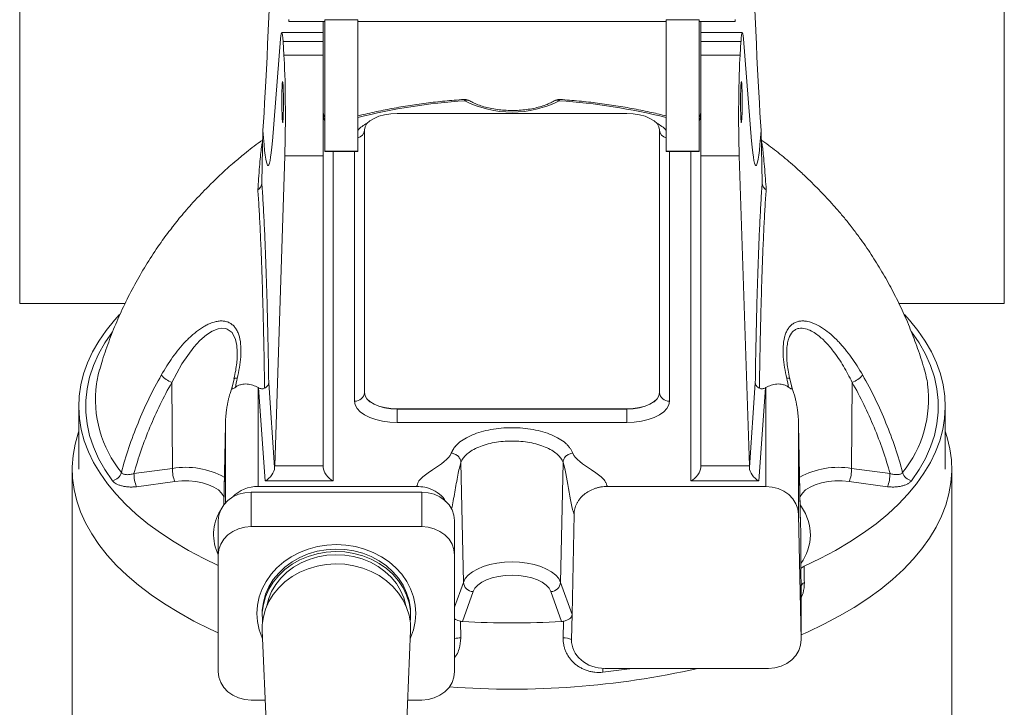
# Model space of a CAD drawing. Header units: millimetres. Extents: x 0 to 420, y 0 to 297.
# Tile 4 of 6: x 189 to 239, y 173 to 208. Entities that reach past the tile are written whole.
import ezdxf

# ---------------------------------------------------------------- set-up
doc = ezdxf.new("R2010")
doc.units = ezdxf.units.MM

msp = doc.modelspace()

# ---------------------------------------------------------------- linework, layer by layer
at = {"color": 7, "linetype": 'Continuous', "lineweight": 15}
for p, q in [((189.456, 193.859), (189.456, 243.859)), ((239.456, 243.859), (239.456, 193.859)), ((203.123, 208.269), (203.123, 208.171)), ((203.123, 208.171), (204.956, 208.171)), ((204.873, 208.171), (204.873, 207.603)), ((206.623, 208.248), (204.956, 208.248)), ((204.956, 201.581), (204.956, 208.248)), ((206.623, 201.581), (206.623, 208.248)), ((206.623, 208.171), (222.289, 208.171)), ((223.956, 208.248), (222.289, 208.248)), ((222.289, 201.581), (222.289, 208.248)), ((223.956, 201.581), (223.956, 208.248)), ((223.956, 208.171), (225.789, 208.171)), ((224.039, 208.171), (224.039, 207.603)), ((225.789, 208.171), (225.789, 208.269)), ((204.873, 207.603), (202.761, 207.603)), ((204.873, 207.603), (204.873, 207.157)), ((226.15, 207.603), (224.039, 207.603)), ((224.039, 207.603), (224.039, 207.157)), ((202.707, 207.291), (202.286, 202.101)), ((202.876, 206.463), (202.827, 207.157)), ((204.873, 207.157), (202.827, 207.157)), ((204.873, 207.157), (204.873, 206.463)), ((224.039, 207.157), (226.084, 207.157)), ((224.039, 207.157), (224.039, 206.463)), ((226.036, 206.463), (226.084, 207.157)), ((226.204, 207.291), (226.626, 202.101)), ((204.873, 206.463), (202.876, 206.463)), ((204.873, 206.463), (204.873, 201.346)), ((224.039, 206.463), (226.036, 206.463)), ((224.039, 206.463), (224.039, 201.346)), ((220.289, 203.494), (208.623, 203.494)), ((201.751, 199.971), (201.805, 202.638)), ((206.965, 202.665), (206.964, 202.658)), ((206.964, 202.658), (206.964, 189.324)), ((206.965, 202.674), (206.965, 202.666)), ((206.965, 202.665), (206.965, 189.332)), ((221.947, 202.666), (221.947, 202.674)), ((221.947, 189.332), (221.947, 202.665)), ((221.947, 202.665), (221.947, 202.658)), ((221.947, 189.324), (221.947, 202.658)), ((227.161, 199.971), (227.107, 202.638)), ((206.623, 201.581), (204.956, 201.581)), ((204.956, 201.581), (204.956, 201.566)), ((204.956, 201.566), (206.623, 201.566)), ((206.623, 201.566), (206.623, 201.581)), ((223.956, 201.581), (222.289, 201.581)), ((222.289, 201.581), (222.289, 201.566)), ((222.289, 201.566), (223.956, 201.566)), ((223.956, 201.566), (223.956, 201.581)), ((202.404, 185.617), (202.919, 201.346)), ((202.919, 201.346), (204.873, 201.346)), ((204.873, 201.346), (204.873, 185.617)), ((225.992, 201.346), (224.039, 201.346)), ((224.039, 201.346), (224.039, 185.617)), ((226.508, 185.617), (225.992, 201.346)), ((194.814, 193.859), (189.456, 193.859)), ((189.456, 193.855), (189.456, 193.859)), ((194.812, 193.855), (189.456, 193.855)), ((239.456, 193.859), (234.098, 193.859)), ((239.456, 193.855), (234.099, 193.855)), ((239.456, 193.855), (239.456, 193.859)), ((200.499, 191.228), (200.501, 191.267)), ((228.412, 191.286), (228.416, 191.223)), ((200.341, 190.034), (200.252, 189.606)), ((228.663, 189.605), (228.567, 190.033)), ((197.185, 189.851), (197.208, 185.483)), ((200.137, 189.289), (200.266, 189.675)), ((201.567, 189.587), (201.567, 184.566)), ((201.919, 184.849), (201.589, 189.575)), ((202.102, 189.819), (202.402, 185.525)), ((226.51, 185.525), (226.81, 189.819)), ((227.323, 189.575), (226.993, 184.849)), ((227.345, 184.566), (227.345, 189.587)), ((228.65, 189.661), (228.775, 189.289)), ((231.727, 189.851), (231.704, 185.483)), ((206.965, 189.332), (206.964, 189.324)), ((221.947, 189.332), (221.947, 189.324)), ((192.456, 188.637), (192.456, 185.447)), ((208.623, 188.503), (208.623, 188.495)), ((208.623, 188.503), (220.289, 188.503)), ((220.289, 188.503), (220.289, 188.495)), ((236.456, 185.447), (236.456, 188.637)), ((208.623, 188.495), (220.289, 188.495)), ((208.623, 188.495), (208.623, 187.82)), ((220.289, 188.495), (220.289, 187.82)), ((199.901, 187.707), (199.819, 183.634)), ((220.289, 187.82), (208.623, 187.82)), ((229.114, 182.582), (229.01, 187.712)), ((199.821, 183.636), (199.9, 187.489)), ((229.011, 187.489), (229.011, 183.147)), ((229.011, 187.489), (229.114, 182.526)), ((202.404, 185.617), (204.873, 185.617)), ((204.873, 185.617), (204.873, 185.532)), ((211.865, 185.785), (211.985, 179.697)), ((217.047, 185.785), (216.926, 179.697)), ((224.039, 185.617), (226.508, 185.617)), ((224.039, 185.532), (224.039, 185.617)), ((192.123, 185.447), (192.123, 145.105)), ((195.26, 185.222), (197.208, 185.483)), ((231.704, 185.483), (233.652, 185.222)), ((236.789, 145.105), (236.789, 185.447)), ((197.337, 184.816), (195.389, 184.555)), ((209.613, 184.566), (201.567, 184.566)), ((205.373, 184.849), (201.919, 184.849)), ((227.345, 184.566), (219.299, 184.566)), ((226.993, 184.849), (223.539, 184.849)), ((233.522, 184.555), (231.575, 184.816)), ((201.206, 182.527), (201.206, 184.277)), ((209.873, 184.277), (201.206, 184.277)), ((209.873, 182.527), (209.873, 184.277)), ((217.503, 178.063), (217.607, 183.147)), ((229.011, 183.147), (229.139, 176.796)), ((199.539, 181.083), (199.539, 182.833)), ((209.873, 182.527), (201.206, 182.527)), ((211.539, 181.083), (211.539, 182.833)), ((229.114, 182.53), (229.114, 182.582)), ((199.539, 181.083), (199.539, 175.166)), ((211.539, 175.166), (211.539, 181.083)), ((229.123, 180.327), (229.123, 180.663)), ((216.926, 179.697), (217.503, 178.063)), ((212.478, 179.228), (211.942, 177.709)), ((216.97, 177.709), (216.434, 179.228)), ((229.139, 176.796), (229.139, 179.494)), ((201.773, 178.106), (201.773, 178)), ((209.306, 178), (209.306, 178.106)), ((217.477, 176.796), (217.503, 178.063)), ((201.775, 177.256), (202.084, 169.887)), ((208.994, 169.887), (209.303, 177.256)), ((219.173, 175.328), (219.169, 175.328)), ((227.473, 175.328), (219.173, 175.328)), ((201.206, 173.722), (201.923, 173.722)), ((209.155, 173.722), (209.873, 173.722))]:
    msp.add_line(p, q, dxfattribs=at)
at = {"color": 8, "linetype": 'Continuous', "lineweight": 15}
for p, q in [((205.373, 201.566), (205.373, 184.849)), ((206.465, 188.899), (206.465, 201.566)), ((222.447, 201.566), (222.447, 188.899)), ((223.539, 184.849), (223.539, 201.566)), ((199.9, 183.731), (199.9, 187.489)), ((229.092, 183.631), (229.151, 183.525)), ((229.151, 183.525), (229.095, 183.518)), ((211.539, 178.432), (211.985, 179.697))]:
    msp.add_line(p, q, dxfattribs=at)
at = {"color": 8, "linetype": 'Continuous', "lineweight": 15, "flags": 128}
for points in [[(212.053, 204.145), (212.045, 204.171), (212.037, 204.191), (212.029, 204.204), (212.022, 204.21), (212.019, 204.211)], [(216.858, 204.145), (216.867, 204.171), (216.875, 204.191), (216.882, 204.204), (216.89, 204.21), (216.893, 204.211)], [(200.501, 191.267), (200.506, 191.392), (200.483, 191.718), (200.42, 192.017), (200.24, 192.374), (199.995, 192.558), (199.921, 192.582), (199.728, 192.6), (199.527, 192.567), (199.234, 192.446), (198.947, 192.261), (198.612, 191.971), (198.297, 191.631), (197.696, 190.791), (197.185, 189.851), (197.185, 189.851)], [(200.505, 190.053), (200.458, 190.056), (200.418, 190.057), (200.385, 190.055), (200.361, 190.05), (200.345, 190.044), (200.338, 190.035), (200.338, 190.034)], [(199.828, 184.04), (199.82, 184.059), (199.712, 184.231), (199.544, 184.391), (199.322, 184.533), (199.052, 184.653), (198.744, 184.747), (198.408, 184.812), (198.053, 184.845), (197.693, 184.847), (197.337, 184.816)], [(231.575, 184.816), (231.219, 184.847), (230.858, 184.845), (230.504, 184.812), (230.167, 184.747), (229.859, 184.653), (229.59, 184.533), (229.368, 184.391), (229.2, 184.231), (229.092, 184.059), (229.084, 184.04)], [(201.793, 176.831), (201.768, 176.886), (201.623, 177.289), (201.536, 177.704), (201.506, 178.125), (201.536, 178.546), (201.623, 178.96), (201.768, 179.363), (201.968, 179.748), (202.22, 180.109), (202.52, 180.441), (202.865, 180.739), (203.248, 180.999), (203.665, 181.217), (204.109, 181.39), (204.574, 181.516), (205.053, 181.592), (205.539, 181.617)], [(205.539, 181.617), (206.025, 181.592), (206.504, 181.516), (206.969, 181.39), (207.413, 181.217), (207.83, 180.999), (208.214, 180.739), (208.558, 180.441), (208.858, 180.109), (209.11, 179.748), (209.31, 179.363), (209.455, 178.96), (209.543, 178.546), (209.572, 178.125), (209.543, 177.704), (209.455, 177.289), (209.31, 176.886), (209.286, 176.831)], [(220.568, 175.328), (220.153, 175.27), (219.068, 175.139)]]:
    msp.add_lwpolyline(points, dxfattribs=at)
at = {"color": 7, "linetype": 'Continuous', "lineweight": 15, "flags": 128}
for points in [[(208.623, 203.494), (208.299, 203.478), (207.988, 203.431), (207.701, 203.354), (207.45, 203.251), (207.244, 203.126), (207.091, 202.982), (206.996, 202.827), (206.965, 202.665)], [(221.947, 202.665), (221.915, 202.827), (221.821, 202.982), (221.668, 203.126), (221.462, 203.251), (221.21, 203.354), (220.924, 203.431), (220.613, 203.478), (220.289, 203.494)], [(199.539, 180.552), (198.807, 180.906), (198.029, 181.32), (197.296, 181.754), (196.608, 182.206), (195.968, 182.675), (195.377, 183.161), (194.836, 183.66), (194.349, 184.174), (193.915, 184.699), (193.535, 185.234), (193.212, 185.779), (192.945, 186.331), (192.735, 186.889), (192.584, 187.452), (192.491, 188.019), (192.456, 188.586), (192.48, 189.154), (192.563, 189.721), (192.704, 190.285), (192.903, 190.844), (193.16, 191.398), (193.473, 191.944), (193.843, 192.481), (194.267, 193.008), (194.528, 193.298)], [(234.383, 193.298), (234.645, 193.008), (235.069, 192.481), (235.439, 191.944), (235.752, 191.398), (236.009, 190.844), (236.208, 190.285), (236.349, 189.721), (236.432, 189.154), (236.456, 188.586), (236.421, 188.019), (236.328, 187.452), (236.176, 186.889), (235.967, 186.331), (235.7, 185.779), (235.376, 185.234), (234.997, 184.699), (234.563, 184.174), (234.075, 183.66), (233.535, 183.161), (232.944, 182.675), (232.304, 182.206), (231.616, 181.754), (230.882, 181.32), (230.105, 180.906), (229.286, 180.512)], [(194.167, 184.859), (193.783, 185.421), (193.461, 185.992), (193.203, 186.572), (193.008, 187.158), (192.878, 187.748), (192.813, 188.34), (192.813, 188.934), (192.878, 189.527), (193.008, 190.117), (193.203, 190.703), (193.461, 191.282), (193.783, 191.854), (194.167, 192.416)], [(234.745, 192.416), (235.129, 191.854), (235.45, 191.282), (235.709, 190.703), (235.903, 190.117), (236.033, 189.527), (236.098, 188.934), (236.098, 188.34), (236.033, 187.748), (235.903, 187.158), (235.709, 186.572), (235.45, 185.992), (235.129, 185.421), (234.745, 184.859)], [(228.573, 190.037), (228.574, 190.035), (228.574, 190.035)], [(206.964, 189.324), (206.996, 189.163), (207.091, 189.007), (207.244, 188.864), (207.45, 188.738), (207.701, 188.635), (207.988, 188.558), (208.299, 188.511), (208.623, 188.495)], [(206.965, 189.332), (206.996, 189.17), (207.091, 189.015), (207.244, 188.871), (207.45, 188.746), (207.701, 188.643), (207.988, 188.566), (208.299, 188.519), (208.623, 188.503)], [(220.289, 188.503), (220.613, 188.519), (220.924, 188.566), (221.21, 188.643), (221.462, 188.746), (221.668, 188.871), (221.821, 189.015), (221.915, 189.17), (221.947, 189.332)], [(220.289, 188.495), (220.613, 188.511), (220.924, 188.558), (221.21, 188.635), (221.462, 188.738), (221.668, 188.864), (221.821, 189.007), (221.915, 189.163), (221.947, 189.324)], [(208.623, 187.82), (208.248, 187.836), (207.884, 187.885), (207.544, 187.964), (207.235, 188.072), (206.969, 188.205), (206.754, 188.359), (206.595, 188.53), (206.497, 188.711), (206.465, 188.899)], [(222.447, 188.899), (222.414, 188.711), (222.317, 188.53), (222.158, 188.359), (221.942, 188.205), (221.676, 188.072), (221.368, 187.964), (221.027, 187.885), (220.664, 187.836), (220.289, 187.82)], [(199.539, 177.137), (199.121, 177.329), (198.305, 177.735), (197.533, 178.161), (196.805, 178.606), (196.124, 179.069), (195.491, 179.55), (194.909, 180.046), (194.379, 180.556), (193.902, 181.079), (193.48, 181.614), (193.113, 182.159), (192.803, 182.713), (192.55, 183.274), (192.355, 183.841), (192.219, 184.412), (192.142, 184.985), (192.124, 185.56), (192.165, 186.135), (192.265, 186.708), (192.424, 187.277), (192.456, 187.37)], [(236.456, 187.37), (236.557, 187.054), (236.693, 186.483), (236.77, 185.91), (236.788, 185.335), (236.747, 184.76), (236.647, 184.187), (236.487, 183.618), (236.27, 183.053), (235.994, 182.495), (235.662, 181.944), (235.273, 181.403), (234.829, 180.873), (234.331, 180.354), (233.78, 179.849), (233.178, 179.36), (232.527, 178.886), (231.827, 178.429), (231.081, 177.991), (230.292, 177.573), (229.46, 177.176), (229.139, 177.034)], [(229.011, 183.147), (228.975, 183.425), (228.876, 183.692), (228.721, 183.937), (228.513, 184.152), (228.262, 184.328), (227.976, 184.458), (227.667, 184.538), (227.345, 184.566)], [(201.206, 184.277), (200.881, 184.249), (200.568, 184.167), (200.28, 184.034), (200.027, 183.854), (199.82, 183.635), (199.666, 183.386), (199.571, 183.115), (199.539, 182.833)], [(211.539, 182.833), (211.507, 183.115), (211.412, 183.386), (211.258, 183.635), (211.051, 183.854), (210.798, 184.034), (210.51, 184.167), (210.198, 184.249), (209.873, 184.277)], [(201.206, 182.527), (200.881, 182.499), (200.568, 182.417), (200.28, 182.284), (200.027, 182.104), (199.82, 181.885), (199.666, 181.636), (199.571, 181.365), (199.539, 181.083)], [(211.539, 181.083), (211.507, 181.365), (211.412, 181.636), (211.258, 181.885), (211.051, 182.104), (210.798, 182.284), (210.51, 182.417), (210.198, 182.499), (209.873, 182.527)], [(201.773, 178.125), (201.777, 178.288), (201.831, 178.695), (201.942, 179.093), (202.111, 179.476), (202.334, 179.837), (202.607, 180.172), (202.926, 180.474), (203.287, 180.739), (203.683, 180.963), (204.108, 181.142), (204.556, 181.274), (205.02, 181.355)], [(201.79, 177.687), (201.783, 177.753), (201.777, 178.163), (201.831, 178.57), (201.942, 178.968), (202.111, 179.351), (202.334, 179.712), (202.607, 180.047), (202.926, 180.349), (203.287, 180.614), (203.683, 180.838), (204.108, 181.017), (204.556, 181.149), (205.02, 181.23)], [(202.002, 178.496), (202.094, 178.852), (202.248, 179.227), (202.456, 179.581), (202.715, 179.91), (203.02, 180.207), (203.367, 180.468), (203.749, 180.688), (204.161, 180.864), (204.595, 180.993), (205.045, 181.073)], [(205.02, 181.355), (205.491, 181.386), (205.964, 181.366), (206.43, 181.294), (206.881, 181.172), (207.312, 181.003), (207.714, 180.788), (208.083, 180.531), (208.411, 180.236), (208.694, 179.907), (208.927, 179.551), (209.106, 179.172), (209.23, 178.776), (209.295, 178.371), (209.306, 178.125)], [(205.02, 181.23), (205.491, 181.261), (205.964, 181.241), (206.43, 181.169), (206.881, 181.047), (207.312, 180.878), (207.714, 180.663), (208.083, 180.406), (208.411, 180.111), (208.694, 179.782), (208.927, 179.426), (209.106, 179.047), (209.23, 178.651), (209.295, 178.246), (209.301, 177.836), (209.289, 177.687)], [(205.045, 181.073), (205.503, 181.103), (205.961, 181.081), (206.413, 181.009), (206.85, 180.888), (207.266, 180.719), (207.653, 180.505), (208.006, 180.25), (208.318, 179.959), (208.585, 179.635), (208.801, 179.284), (208.964, 178.913), (209.071, 178.526), (209.076, 178.496)], [(201.775, 177.256), (201.777, 177.538), (201.831, 177.945), (201.942, 178.343), (202.111, 178.726), (202.334, 179.087), (202.607, 179.422), (202.926, 179.724), (203.287, 179.989), (203.683, 180.213), (204.108, 180.392), (204.556, 180.524), (205.02, 180.605)], [(205.02, 180.605), (205.491, 180.636), (205.964, 180.616), (206.43, 180.544), (206.881, 180.422), (207.312, 180.253), (207.714, 180.038), (208.083, 179.781), (208.411, 179.486), (208.694, 179.157), (208.927, 178.801), (209.106, 178.422), (209.23, 178.026), (209.295, 177.621), (209.303, 177.256)], [(211.985, 179.697), (212.082, 179.886), (212.236, 180.064), (212.444, 180.228), (212.699, 180.375), (212.997, 180.5), (213.33, 180.6), (213.69, 180.674), (214.068, 180.719), (214.456, 180.734), (214.843, 180.719), (215.222, 180.674), (215.582, 180.6), (215.915, 180.5), (216.212, 180.375), (216.468, 180.228), (216.675, 180.064), (216.829, 179.886), (216.926, 179.697)], [(216.434, 179.228), (216.343, 179.397), (216.195, 179.556), (215.995, 179.7), (215.747, 179.823), (215.46, 179.924), (215.143, 179.998), (214.805, 180.043), (214.456, 180.058), (214.107, 180.043), (213.769, 179.998), (213.452, 179.924), (213.165, 179.823), (212.917, 179.7), (212.716, 179.556), (212.568, 179.397), (212.478, 179.228)], [(211.843, 177.724), (211.843, 177.715), (211.858, 176.879)], [(217.054, 176.879), (217.069, 177.715), (217.069, 177.724)], [(227.473, 175.328), (227.802, 175.356), (228.118, 175.44), (228.408, 175.576), (228.662, 175.76), (228.869, 175.983), (229.021, 176.236), (229.112, 176.511), (229.139, 176.796)], [(199.539, 175.166), (199.571, 174.884), (199.666, 174.613), (199.82, 174.364), (200.027, 174.145), (200.28, 173.966), (200.568, 173.832), (200.881, 173.75), (201.206, 173.722)], [(209.873, 173.722), (210.198, 173.75), (210.51, 173.832), (210.798, 173.966), (211.051, 174.145), (211.258, 174.364), (211.412, 174.613), (211.507, 174.884), (211.539, 175.166)]]:
    msp.add_lwpolyline(points, dxfattribs=at)
at = {"color": 8, "linetype": 'Continuous', "lineweight": 15}
for centre, radius, start, end in [((214.081, 173.497), 30.715, 93.7842, 104.0529), ((212.178, 203.893), 0.281, 62.0451, 116.2806), ((216.734, 203.893), 0.281, 63.7236, 117.8707), ((214.773, 173.125), 31.09, 76.0093, 86.1537), ((205.266, 203.378), 0.393, 180.3919, 217.9998), ((223.646, 203.378), 0.393, 322.0002, 359.6081), ((207.719, 201.678), 1.458, 114.913, 138.8128), ((206.521, 202.687), 0.444, 283.1574, 356.2565), ((221.192, 201.678), 1.458, 41.1872, 65.087), ((222.399, 202.694), 0.453, 184.6327, 255.9534), ((228.469, 189.827), 0.234, 63.5729, 105.437), ((199.25, 189.006), 5.948, 172.5594, 218.897), ((229.659, 189.007), 5.951, 321.1089, 7.1988), ((197.881, 181.451), 4.088, 61.246, 99.4804), ((231.031, 181.451), 4.088, 80.5196, 118.754), ((201.662, 182.118), 2.359, 148.7159, 205.8321), ((211.81, 175.952), 0.928, 87.0026, 106.9303), ((219.968, 175.161), 0.904, 169.218, 181.3868), ((219.974, 175.162), 0.906, 169.2973, 181.4023)]:
    msp.add_arc(centre, radius, start, end, dxfattribs=at)
at = {"color": 7, "linetype": 'Continuous', "lineweight": 15}
for centre, radius, start, end in [((212.053, 203.712), 0.5, 90, 94.0045), ((212.053, 203.712), 0.5, 59.1096, 90), ((214.456, 208.856), 5.288, 242.9788, 297.0212), ((216.858, 203.712), 0.5, 90, 120.8904), ((216.858, 203.712), 0.5, 85.9955, 90), ((205.373, 203.554), 0.5, 180.0176, 213.5573), ((223.539, 203.554), 0.5, 326.4427, 359.9998), ((198.879, 188.922), 5.592, 163.5615, 171.2175), ((230.036, 188.923), 5.589, 8.5403, 16.4571), ((197.594, 191.025), 1.243, 220.4576, 250.8269), ((231.318, 191.025), 1.243, 289.1731, 319.5424), ((209.667, 204.618), 17.075, 241.6805, 241.7654), ((219.245, 204.618), 17.075, 298.2346, 298.3195), ((206.495, 189.369), 0.472, 266.2892, 354.509), ((222.417, 189.369), 0.472, 185.491, 273.7108), ((194.058, 185.436), 0.587, 280.6897, 343.6828), ((196.955, 185.205), 1.695, 179.4224, 202.5376), ((198.903, 185.466), 1.695, 179.4226, 202.5374), ((230.009, 185.466), 1.695, 337.4626, 0.5774), ((231.956, 185.205), 1.695, 337.4624, 0.5776), ((234.854, 185.436), 0.587, 196.3172, 259.3103), ((201.535, 182.807), 1.759, 88.9754, 136.1019), ((227.199, 182.113), 2.409, 322.9902, 35.857), ((212.502, 179.747), 0.519, 185.4683, 267.3289), ((216.41, 179.747), 0.519, 272.6711, 354.5317), ((229.378, 179.457), 0.241, 108.3316, 171.1934), ((214.456, 221.512), 43.874, 266.7154, 273.2846), ((217.11, 176.042), 0.839, 64.0801, 93.8445), ((214.466, 217.066), 42.79, 265.7312, 282.7337)]:
    msp.add_arc(centre, radius, start, end, dxfattribs=at)
for centre, major_axis, ratio, start_param, end_param in [((202.038, 214.185), (0.435, 13.333), 0.021487, 3.665892, 4.625823), ((226.874, 214.185), (-0.435, 13.333), 0.021487, 1.657362, 2.617293), ((202.769, 204.27), (-0.008, 3.333), 0.038975, 5.759495, 6.719426), ((226.143, 204.27), (0.008, 3.333), 0.038975, 5.846944, 6.806875), ((202.818, 203.576), (-0.008, 3.333), 0.038975, 3.97926, 5.759495), ((226.094, 203.576), (0.008, 3.333), 0.038975, 0.52369, 2.303926), ((202.038, 214.185), (-0.031, 13.333), 0.038975, 2.617903, 3.577834), ((226.874, 214.185), (0.031, 13.333), 0.038975, 2.705351, 3.665283), ((201.567, 186.613), (1.453, -1.439), 0.566862, 3.559081, 3.635475), ((227.345, 186.613), (1.453, 1.439), 0.566862, 5.789303, 5.865697), ((201.919, 185.282), (0.411, 0.44), 0.576648, 4.158603, 5.711946), ((202.419, 185.282), (-0.001, 0.5), 0.038975, 0.837667, 1.06456), ((205.373, 185.282), (0.433, -0.433), 0.57735, 3.665191, 5.235988), ((223.539, 185.282), (0.433, 0.433), 0.57735, 4.18879, 5.759587), ((226.492, 185.282), (0.001, 0.5), 0.038975, 5.218626, 5.445518), ((226.993, 185.282), (-0.411, 0.44), 0.576648, 0.571239, 2.124582), ((214.456, 941.129), (-21.999, 1116.382), 0.000194, 2.320361, 2.321372), ((213.956, 941.121), (-22.499, 1116.384), 0.000203, 2.320575, 2.321596), ((219.169, 176.771), (1.692, 0), 0.852869, 3.124139, 4.712389)]:
    msp.add_ellipse(centre, major_axis=major_axis, ratio=ratio, start_param=start_param, end_param=end_param, dxfattribs=at)
for centre, major_axis in [((202.809, 204.073), (-0.002, 1.042)), ((226.103, 204.073), (0.002, 1.042))]:
    msp.add_ellipse(centre, major_axis=major_axis, ratio=0.038975, dxfattribs=at)
for points, knots in [([(212.019, 204.211), (211.85, 204.198), (211.363, 204.162), (210.563, 204.082), (209.625, 203.962), (208.7, 203.816), (207.794, 203.644), (207.1, 203.495), (206.718, 203.396), (206.623, 203.372)], [0, 0, 0, 0, 0.08992, 0.26055, 0.431227, 0.601951, 0.772734, 0.943586, 1, 1, 1, 1]), ([(216.602, 204.141), (216.563, 204.119), (216.453, 204.056), (216.239, 203.958), (215.951, 203.856), (215.63, 203.772), (215.284, 203.707), (214.919, 203.665), (214.544, 203.647), (214.166, 203.654), (213.794, 203.685), (213.436, 203.739), (213.1, 203.816), (212.794, 203.912), (212.525, 204.021), (212.38, 204.102), (212.31, 204.141)], [0, 0, 0, 0, 0.038388, 0.110709, 0.183756, 0.257606, 0.332118, 0.407119, 0.482435, 0.557898, 0.633332, 0.708538, 0.783347, 0.857581, 0.931058, 1, 1, 1, 1]), ([(222.289, 203.373), (222.044, 203.433), (221.509, 203.563), (220.656, 203.735), (219.739, 203.894), (218.807, 204.026), (217.858, 204.135), (217.216, 204.185), (216.893, 204.211)], [0, 0, 0, 0, 0.143729, 0.314647, 0.48549, 0.656271, 0.827002, 1, 1, 1, 1]), ([(201.795, 202.151), (201.755, 202.124), (201.438, 201.905), (200.943, 201.523), (200.504, 201.151), (200.322, 200.996)], [0, 0, 0, 0, 0.077011, 0.61795, 1, 1, 1, 1]), ([(228.599, 200.993), (228.362, 201.192), (227.875, 201.6), (227.362, 201.975), (227.098, 202.167)], [0, 0, 0, 0, 0.486554, 1, 1, 1, 1]), ([(200.314, 200.996), (200.265, 200.953), (200.111, 200.821), (199.819, 200.553), (199.481, 200.232), (199.141, 199.9), (198.752, 199.507), (198.246, 198.97), (197.699, 198.356), (197.342, 197.902), (197.17, 197.683)], [0, 0, 0, 0, 0.061728, 0.190445, 0.273714, 0.359373, 0.481355, 0.606648, 0.810832, 1, 1, 1, 1]), ([(231.735, 197.688), (231.705, 197.729), (231.571, 197.914), (231.291, 198.25), (230.92, 198.685), (230.527, 199.118), (230.144, 199.522), (229.769, 199.902), (229.448, 200.216), (229.166, 200.483), (228.934, 200.698), (228.739, 200.874), (228.641, 200.958), (228.599, 200.994)], [0, 0, 0, 0, 0.0361734, 0.1623041, 0.2883781, 0.4074147, 0.5281617, 0.6281424, 0.7305664, 0.8021035, 0.8754608, 0.9471086, 1, 1, 1, 1]), ([(201.751, 199.971), (201.75, 199.938), (201.745, 199.905), (201.727, 199.841), (201.713, 199.81), (201.678, 199.751), (201.657, 199.723), (201.619, 199.685), (201.606, 199.673), (201.578, 199.651), (201.563, 199.64), (201.548, 199.63)], [0, 0, 0, 0, 0.25, 0.25, 0.5, 0.5, 0.75, 0.75, 0.875, 0.875, 1, 1, 1, 1]), ([(201.893, 189.551), (201.889, 189.819), (201.885, 190.085), (201.876, 190.612), (201.871, 190.873), (201.857, 191.644), (201.847, 192.145), (201.824, 193.12), (201.812, 193.594), (201.786, 194.516), (201.772, 194.964), (201.749, 195.615), (201.742, 195.828), (201.726, 196.241), (201.718, 196.443), (201.694, 197.033), (201.677, 197.406), (201.643, 198.112), (201.625, 198.445), (201.597, 198.914), (201.587, 199.065), (201.568, 199.356), (201.558, 199.496), (201.548, 199.63)], [0, 0, 0, 0, 0.0625, 0.0625, 0.125, 0.125, 0.25, 0.25, 0.375, 0.375, 0.5, 0.5, 0.5625, 0.5625, 0.625, 0.625, 0.75, 0.75, 0.875, 0.875, 0.9375, 0.9375, 1, 1, 1, 1]), ([(201.751, 199.971), (201.761, 199.836), (201.771, 199.694), (201.791, 199.4), (201.8, 199.247), (201.829, 198.774), (201.847, 198.438), (201.882, 197.726), (201.899, 197.35), (201.932, 196.558), (201.948, 196.142), (201.978, 195.268), (201.992, 194.816), (202.019, 193.888), (202.031, 193.41), (202.054, 192.429), (202.065, 191.925), (202.08, 191.149), (202.085, 190.887), (202.094, 190.357), (202.098, 190.089), (202.102, 189.819)], [0, 0, 0, 0, 0.0625, 0.0625, 0.125, 0.125, 0.25, 0.25, 0.375, 0.375, 0.5, 0.5, 0.625, 0.625, 0.75, 0.75, 0.875, 0.875, 0.9375, 0.9375, 1, 1, 1, 1]), ([(226.81, 189.819), (226.818, 190.358), (226.827, 190.886), (226.846, 191.917), (226.857, 192.42), (226.88, 193.404), (226.893, 193.884), (226.913, 194.585), (226.92, 194.816), (226.934, 195.268), (226.942, 195.489), (226.964, 196.138), (226.995, 196.965), (227.029, 197.718), (227.056, 198.254), (227.065, 198.428), (227.083, 198.766), (227.093, 198.931), (227.121, 199.406), (227.141, 199.7), (227.161, 199.971)], [0, 0, 0, 0, 0.125, 0.125, 0.25, 0.25, 0.375, 0.375, 0.4375, 0.4375, 0.5, 0.5, 0.625, 0.75, 0.75, 0.8125, 0.8125, 0.875, 0.875, 1, 1, 1, 1]), ([(227.364, 199.63), (227.344, 199.363), (227.325, 199.073), (227.297, 198.603), (227.287, 198.44), (227.269, 198.106), (227.26, 197.934), (227.234, 197.404), (227.217, 197.031), (227.185, 196.249), (227.17, 195.84), (227.148, 195.197), (227.141, 194.978), (227.127, 194.53), (227.12, 194.301), (227.1, 193.605), (227.088, 193.127), (227.071, 192.39), (227.065, 192.14), (227.055, 191.636), (227.05, 191.381), (227.035, 190.609), (227.027, 190.085), (227.019, 189.551)], [0, 0, 0, 0, 0.125, 0.125, 0.1875, 0.1875, 0.25, 0.25, 0.375, 0.375, 0.5, 0.5, 0.5625, 0.5625, 0.625, 0.625, 0.75, 0.75, 0.8125, 0.8125, 0.875, 0.875, 1, 1, 1, 1]), ([(227.161, 199.971), (227.161, 199.938), (227.166, 199.905), (227.185, 199.841), (227.199, 199.81), (227.234, 199.751), (227.255, 199.723), (227.292, 199.685), (227.306, 199.673), (227.334, 199.651), (227.348, 199.64), (227.364, 199.63)], [0, 0, 0, 0, 0.25, 0.25, 0.5, 0.5, 0.75, 0.75, 0.875, 0.875, 1, 1, 1, 1]), ([(197.175, 197.685), (196.992, 197.444), (196.581, 196.904), (196, 196.024), (195.424, 195.06), (194.902, 194.07), (194.431, 193.059), (194.018, 192.03), (193.714, 191.178), (193.568, 190.665), (193.523, 190.506)], [0, 0, 0, 0, 0.112074, 0.251303, 0.389951, 0.528016, 0.665508, 0.802437, 0.938814, 1, 1, 1, 1]), ([(235.391, 190.509), (235.374, 190.571), (235.264, 190.972), (235.015, 191.695), (234.642, 192.675), (234.22, 193.632), (233.755, 194.564), (233.249, 195.471), (232.701, 196.348), (232.197, 197.088), (231.86, 197.523), (231.734, 197.687)], [0, 0, 0, 0, 0.02386, 0.153719, 0.283125, 0.41208, 0.540587, 0.66865, 0.79627, 0.923452, 1, 1, 1, 1]), ([(196.648, 190.219), (196.826, 190.535), (197.018, 190.837), (197.429, 191.408), (197.648, 191.678), (197.943, 191.986), (198.004, 192.046), (198.126, 192.162), (198.188, 192.219), (198.375, 192.381), (198.503, 192.48), (198.7, 192.614), (198.766, 192.656), (198.9, 192.733), (198.967, 192.768), (199.169, 192.862), (199.303, 192.909), (199.506, 192.952), (199.573, 192.961), (199.704, 192.968), (199.768, 192.966), (199.862, 192.954), (199.893, 192.948), (199.954, 192.934), (199.984, 192.925), (200.072, 192.893), (200.127, 192.866), (200.23, 192.799), (200.279, 192.759), (200.346, 192.689), (200.368, 192.664), (200.409, 192.611), (200.428, 192.584), (200.483, 192.497), (200.515, 192.434), (200.571, 192.3), (200.594, 192.228), (200.653, 192.003), (200.675, 191.842), (200.69, 191.588), (200.692, 191.501), (200.689, 191.326), (200.685, 191.238), (200.666, 190.97), (200.644, 190.79), (200.585, 190.424), (200.548, 190.238), (200.505, 190.053)], [0, 0, 0, 0, 0.125, 0.125, 0.25, 0.25, 0.28125, 0.28125, 0.3125, 0.3125, 0.375, 0.375, 0.40625, 0.40625, 0.4375, 0.4375, 0.5, 0.5, 0.53125, 0.53125, 0.5625, 0.5625, 0.578125, 0.578125, 0.59375, 0.59375, 0.625, 0.625, 0.65625, 0.65625, 0.671875, 0.671875, 0.6875, 0.6875, 0.71875, 0.71875, 0.75, 0.75, 0.8125, 0.8125, 0.84375, 0.84375, 0.875, 0.875, 0.9375, 0.9375, 1, 1, 1, 1]), ([(228.406, 190.053), (228.364, 190.238), (228.328, 190.421), (228.269, 190.783), (228.246, 190.962), (228.227, 191.228), (228.223, 191.316), (228.22, 191.491), (228.221, 191.578), (228.235, 191.833), (228.257, 191.995), (228.306, 192.183), (228.316, 192.22), (228.34, 192.292), (228.353, 192.327), (228.394, 192.428), (228.425, 192.49), (228.497, 192.606), (228.537, 192.659), (228.627, 192.753), (228.676, 192.794), (228.779, 192.863), (228.834, 192.891), (228.951, 192.934), (229.012, 192.949), (229.138, 192.966), (229.202, 192.968), (229.333, 192.962), (229.401, 192.953), (229.603, 192.911), (229.738, 192.864), (230.008, 192.739), (230.143, 192.66), (230.405, 192.483), (230.532, 192.384), (230.781, 192.169), (230.903, 192.053), (231.081, 191.869), (231.139, 191.805), (231.254, 191.676), (231.311, 191.61), (231.477, 191.408), (231.584, 191.269), (231.893, 190.838), (232.085, 190.535), (232.264, 190.219)], [0, 0, 0, 0, 0.0625, 0.0625, 0.125, 0.125, 0.15625, 0.15625, 0.1875, 0.1875, 0.25, 0.25, 0.265625, 0.265625, 0.28125, 0.28125, 0.3125, 0.3125, 0.34375, 0.34375, 0.375, 0.375, 0.40625, 0.40625, 0.4375, 0.4375, 0.46875, 0.46875, 0.5, 0.5, 0.5625, 0.5625, 0.625, 0.625, 0.6875, 0.6875, 0.75, 0.75, 0.78125, 0.78125, 0.8125, 0.8125, 0.875, 0.875, 1, 1, 1, 1]), ([(200.505, 191.266), (200.505, 191.246), (200.508, 191.134), (200.488, 190.893), (200.442, 190.539), (200.388, 190.242), (200.345, 190.071), (200.336, 190.035)], [0, 0, 0, 0, 0.052915, 0.294281, 0.591089, 0.914843, 1, 1, 1, 1]), ([(228.561, 190.033), (228.559, 190.04), (228.523, 190.184), (228.474, 190.456), (228.421, 190.849), (228.401, 191.124), (228.405, 191.266), (228.406, 191.285)], [0, 0, 0, 0, 0.015164, 0.336016, 0.63484, 0.949549, 1, 1, 1, 1]), ([(194.621, 185.271), (194.732, 185.694), (194.859, 186.117), (195.14, 186.955), (195.45, 187.787), (195.816, 188.605), (196.211, 189.418), (196.422, 189.821), (196.648, 190.219)], [0, 0, 0, 0, 0.25, 0.25, 0.5, 0.75, 0.75, 1, 1, 1, 1]), ([(232.264, 190.219), (232.489, 189.821), (232.701, 189.417), (233.096, 188.605), (233.462, 187.786), (233.772, 186.954), (234.053, 186.117), (234.179, 185.694), (234.291, 185.271)], [0, 0, 0, 0, 0.25, 0.25, 0.5, 0.75, 0.75, 1, 1, 1, 1]), ([(200.409, 189.601), (200.386, 189.584), (200.339, 189.549), (200.287, 189.517), (200.254, 189.511), (200.239, 189.527), (200.236, 189.56), (200.245, 189.594), (200.249, 189.607)], [0, 0, 0, 0, 0.209595, 0.420999, 0.556128, 0.691454, 0.878829, 1, 1, 1, 1]), ([(200.409, 189.601), (200.455, 189.635), (200.503, 189.664), (200.577, 189.699), (200.603, 189.71), (200.653, 189.727), (200.678, 189.735), (200.754, 189.754), (200.804, 189.762), (200.905, 189.769), (200.955, 189.769), (201.103, 189.758), (201.199, 189.736), (201.386, 189.675), (201.478, 189.635), (201.567, 189.587)], [0, 0, 0, 0, 0.125, 0.125, 0.1875, 0.1875, 0.25, 0.25, 0.375, 0.375, 0.5, 0.5, 0.75, 0.75, 1, 1, 1, 1]), ([(201.589, 189.575), (201.634, 189.551), (201.681, 189.533), (201.759, 189.523), (201.785, 189.522), (201.839, 189.53), (201.866, 189.538), (201.893, 189.551)], [0, 0, 0, 0, 0.5, 0.5, 0.75, 0.75, 1, 1, 1, 1]), ([(201.893, 189.551), (201.925, 189.567), (201.954, 189.585), (202.004, 189.626), (202.026, 189.648), (202.062, 189.694), (202.076, 189.718), (202.09, 189.755), (202.094, 189.768), (202.1, 189.793), (202.101, 189.806), (202.102, 189.819)], [0, 0, 0, 0, 0.25, 0.25, 0.5, 0.5, 0.75, 0.75, 0.875, 0.875, 1, 1, 1, 1]), ([(227.019, 189.551), (226.987, 189.567), (226.958, 189.585), (226.907, 189.626), (226.885, 189.648), (226.85, 189.694), (226.836, 189.718), (226.821, 189.755), (226.818, 189.768), (226.812, 189.793), (226.81, 189.806), (226.81, 189.819)], [0, 0, 0, 0, 0.25, 0.25, 0.5, 0.5, 0.75, 0.75, 0.875, 0.875, 1, 1, 1, 1]), ([(227.019, 189.551), (227.045, 189.538), (227.072, 189.53), (227.126, 189.522), (227.152, 189.523), (227.229, 189.533), (227.278, 189.551), (227.323, 189.575)], [0, 0, 0, 0, 0.25, 0.25, 0.5, 0.5, 1, 1, 1, 1]), ([(227.345, 189.587), (227.434, 189.635), (227.525, 189.675), (227.711, 189.736), (227.806, 189.757), (227.955, 189.769), (228.006, 189.769), (228.107, 189.762), (228.157, 189.754), (228.259, 189.729), (228.31, 189.711), (228.409, 189.664), (228.457, 189.635), (228.503, 189.601)], [0, 0, 0, 0, 0.25, 0.25, 0.5, 0.5, 0.625, 0.625, 0.75, 0.75, 0.875, 0.875, 1, 1, 1, 1]), ([(228.663, 189.606), (228.666, 189.598), (228.676, 189.568), (228.674, 189.536), (228.663, 189.512), (228.635, 189.513), (228.583, 189.541), (228.534, 189.578), (228.503, 189.601)], [0, 0, 0, 0, 0.0688143, 0.2662633, 0.4080635, 0.5505432, 0.7185433, 1, 1, 1, 1]), ([(199.907, 187.594), (199.906, 187.596), (199.904, 187.602), (199.902, 187.61), (199.901, 187.616), (199.901, 187.62), (199.901, 187.62), (199.901, 187.621), (199.901, 187.625), (199.901, 187.632), (199.901, 187.646), (199.901, 187.668), (199.901, 187.705), (199.903, 187.753), (199.904, 187.8), (199.906, 187.837), (199.91, 187.942), (199.921, 188.112), (199.946, 188.355), (199.979, 188.588), (200.018, 188.801), (200.057, 188.983), (200.095, 189.139), (200.123, 189.239), (200.137, 189.289)], [0, 0, 0, 0, 0.032813, 0.068454, 0.098516, 0.109989, 0.111206, 0.11247, 0.115335, 0.122266, 0.128514, 0.14287, 0.161292, 0.191575, 0.220437, 0.235203, 0.249975, 0.383604, 0.499096, 0.629266, 0.749186, 0.836048, 0.919651, 1, 1, 1, 1]), ([(228.775, 189.289), (228.783, 189.259), (228.8, 189.2), (228.824, 189.109), (228.847, 189.016), (228.868, 188.919), (228.898, 188.779), (228.932, 188.588), (228.965, 188.355), (228.99, 188.112), (229.002, 187.942), (229.006, 187.836), (229.008, 187.796), (229.009, 187.745), (229.011, 187.69), (229.011, 187.651), (229.011, 187.632), (229.011, 187.625), (229.011, 187.621), (229.011, 187.62), (229.011, 187.62), (229.01, 187.616), (229.009, 187.61), (229.007, 187.602), (229.005, 187.596), (229.004, 187.594)], [0, 0, 0, 0, 0.047819, 0.09681, 0.146972, 0.198308, 0.250819, 0.370737, 0.50091, 0.6164, 0.750033, 0.765569, 0.781081, 0.811433, 0.846518, 0.871485, 0.877733, 0.884664, 0.887529, 0.888794, 0.89001, 0.901483, 0.931546, 0.967186, 1, 1, 1, 1]), ([(211.372, 186.254), (211.377, 186.266), (211.386, 186.29), (211.401, 186.326), (211.418, 186.361), (211.436, 186.397), (211.456, 186.432), (211.478, 186.466), (211.501, 186.501), (211.526, 186.535), (211.552, 186.569), (211.58, 186.602), (211.61, 186.635), (211.641, 186.668), (211.674, 186.701), (211.708, 186.733), (211.821, 186.834), (212.045, 186.994), (212.433, 187.187), (212.882, 187.345), (213.38, 187.461), (213.909, 187.532), (214.456, 187.555), (215.002, 187.532), (215.532, 187.461), (216.03, 187.345), (216.478, 187.187), (216.867, 186.994), (217.103, 186.825), (217.234, 186.705), (217.295, 186.644), (217.35, 186.581), (217.399, 186.518), (217.443, 186.453), (217.481, 186.388), (217.514, 186.322), (217.531, 186.277), (217.539, 186.254)], [0, 0, 0, 0, 0.008411, 0.016792, 0.025148, 0.033484, 0.041803, 0.050111, 0.058412, 0.066711, 0.075012, 0.083319, 0.091638, 0.099973, 0.108328, 0.116708, 0.125118, 0.187594, 0.25008, 0.312556, 0.375042, 0.437517, 0.500003, 0.562479, 0.624965, 0.687441, 0.749927, 0.812403, 0.874889, 0.89063, 0.906281, 0.921874, 0.937437, 0.953001, 0.968596, 0.984253, 1, 1, 1, 1]), ([(217.047, 185.785), (216.994, 185.936), (216.887, 186.082), (216.581, 186.347), (216.382, 186.466), (215.913, 186.663), (215.643, 186.741), (215.068, 186.845), (214.762, 186.872), (214.15, 186.872), (213.844, 186.845), (213.268, 186.741), (212.999, 186.663), (212.53, 186.466), (212.33, 186.347), (212.024, 186.082), (211.918, 185.936), (211.865, 185.785)], [0, 0, 0, 0, 0.125, 0.125, 0.25, 0.25, 0.375, 0.375, 0.5, 0.5, 0.625, 0.625, 0.75, 0.75, 0.875, 0.875, 1, 1, 1, 1]), ([(211.372, 186.254), (211.267, 185.956), (210.61, 185.553), (209.919, 185.076), (209.725, 184.844), (209.68, 184.752), (209.665, 184.715), (209.659, 184.696), (209.639, 184.64), (209.626, 184.603), (209.613, 184.566)], [0, 0, 0, 0, 0.5, 0.75, 0.875, 0.90625, 0.90625, 0.9375, 0.9375, 1, 1, 1, 1]), ([(211.372, 186.254), (211.43, 186.249), (211.492, 186.234), (211.612, 186.182), (211.67, 186.145), (211.765, 186.054), (211.803, 186), (211.852, 185.891), (211.864, 185.836), (211.865, 185.785)], [0, 0, 0, 0, 0.25, 0.25, 0.5, 0.5, 0.75, 0.75, 1, 1, 1, 1]), ([(217.539, 186.254), (217.482, 186.249), (217.42, 186.234), (217.3, 186.182), (217.242, 186.145), (217.146, 186.054), (217.108, 186), (217.059, 185.891), (217.048, 185.836), (217.047, 185.785)], [0, 0, 0, 0, 0.25, 0.25, 0.5, 0.5, 0.75, 0.75, 1, 1, 1, 1]), ([(219.299, 184.566), (219.286, 184.603), (219.273, 184.64), (219.253, 184.696), (219.247, 184.715), (219.231, 184.752), (219.186, 184.844), (218.993, 185.076), (218.302, 185.553), (217.644, 185.956), (217.539, 186.254)], [0, 0, 0, 0, 0.0625, 0.0625, 0.09375, 0.09375, 0.125, 0.25, 0.5, 1, 1, 1, 1]), ([(195.26, 185.222), (195.198, 185.201), (195.135, 185.185), (195.007, 185.165), (194.944, 185.162), (194.855, 185.167), (194.827, 185.171), (194.774, 185.181), (194.748, 185.189), (194.703, 185.207), (194.683, 185.217), (194.647, 185.242), (194.633, 185.256), (194.621, 185.271)], [0, 0, 0, 0, 0.25, 0.25, 0.5, 0.5, 0.625, 0.625, 0.75, 0.75, 0.875, 0.875, 1, 1, 1, 1]), ([(234.291, 185.271), (234.279, 185.256), (234.265, 185.242), (234.23, 185.217), (234.209, 185.207), (234.164, 185.189), (234.139, 185.182), (234.085, 185.171), (234.057, 185.167), (233.998, 185.164), (233.967, 185.164), (233.905, 185.167), (233.873, 185.17), (233.778, 185.185), (233.713, 185.201), (233.652, 185.222)], [0, 0, 0, 0, 0.125, 0.125, 0.25, 0.25, 0.375, 0.375, 0.5, 0.5, 0.625, 0.625, 0.75, 0.75, 1, 1, 1, 1]), ([(194.167, 184.859), (194.189, 184.829), (194.216, 184.801), (194.282, 184.748), (194.319, 184.723), (194.382, 184.689), (194.405, 184.677), (194.451, 184.656), (194.475, 184.647), (194.55, 184.619), (194.603, 184.603), (194.688, 184.582), (194.717, 184.576), (194.775, 184.565), (194.805, 184.56), (194.895, 184.547), (194.956, 184.542), (195.081, 184.536), (195.144, 184.536), (195.267, 184.541), (195.329, 184.547), (195.389, 184.555)], [0, 0, 0, 0, 0.125, 0.125, 0.25, 0.25, 0.3125, 0.3125, 0.375, 0.375, 0.5, 0.5, 0.5625, 0.5625, 0.625, 0.625, 0.75, 0.75, 0.875, 0.875, 1, 1, 1, 1]), ([(211.082, 183.799), (211.043, 183.868), (210.924, 184.083), (210.556, 184.346), (210.082, 184.537), (209.753, 184.557), (209.613, 184.566)], [0, 0, 0, 0, 0.146299, 0.454821, 0.767768, 1, 1, 1, 1]), ([(219.299, 184.566), (219.189, 184.566), (219.081, 184.557), (218.922, 184.53), (218.869, 184.519), (218.765, 184.493), (218.713, 184.477), (218.561, 184.424), (218.465, 184.382), (218.283, 184.28), (218.196, 184.221), (218.039, 184.091), (217.969, 184.02), (217.875, 183.904), (217.846, 183.864), (217.792, 183.781), (217.768, 183.739), (217.703, 183.611), (217.669, 183.522), (217.622, 183.336), (217.609, 183.242), (217.607, 183.147)], [0, 0, 0, 0, 0.125, 0.125, 0.1875, 0.1875, 0.25, 0.25, 0.375, 0.375, 0.5, 0.5, 0.625, 0.625, 0.6875, 0.6875, 0.75, 0.75, 0.875, 0.875, 1, 1, 1, 1]), ([(233.522, 184.555), (233.583, 184.547), (233.645, 184.541), (233.77, 184.536), (233.832, 184.536), (233.956, 184.542), (234.018, 184.547), (234.139, 184.564), (234.197, 184.575), (234.309, 184.603), (234.363, 184.619), (234.462, 184.656), (234.509, 184.677), (234.572, 184.712), (234.592, 184.724), (234.63, 184.749), (234.647, 184.762), (234.696, 184.802), (234.723, 184.83), (234.745, 184.859)], [0, 0, 0, 0, 0.125, 0.125, 0.25, 0.25, 0.375, 0.375, 0.5, 0.5, 0.625, 0.625, 0.75, 0.75, 0.8125, 0.8125, 0.875, 0.875, 1, 1, 1, 1]), ([(229.123, 180.663), (229.123, 180.786), (229.122, 180.924), (229.121, 181.216), (229.12, 181.372), (229.118, 181.85), (229.116, 182.188), (229.114, 182.526)], [0, 0, 0, 0, 0.25, 0.25, 0.5, 0.5, 1, 1, 1, 1]), ([(229.123, 180.327), (229.123, 180.345), (229.126, 180.362), (229.14, 180.396), (229.151, 180.412), (229.179, 180.444), (229.196, 180.459), (229.236, 180.487), (229.26, 180.5), (229.286, 180.512)], [0, 0, 0, 0, 0.25, 0.25, 0.5, 0.5, 0.75, 0.75, 1, 1, 1, 1]), ([(217.503, 178.063), (217.502, 178.036), (217.498, 178.013), (217.484, 177.97), (217.475, 177.951), (217.44, 177.899), (217.408, 177.87), (217.351, 177.832), (217.33, 177.82), (217.285, 177.797), (217.261, 177.786), (217.185, 177.756), (217.128, 177.738), (217.069, 177.724)], [0, 0, 0, 0, 0.125, 0.125, 0.25, 0.25, 0.5, 0.5, 0.625, 0.625, 0.75, 0.75, 1, 1, 1, 1]), ([(211.843, 177.724), (211.796, 177.737), (211.703, 177.763), (211.597, 177.806), (211.555, 177.841), (211.539, 177.854)], [0, 0, 0, 0, 0.391058, 0.779392, 1, 1, 1, 1]), ([(219.064, 175.139), (218.927, 175.124), (218.792, 175.124), (218.591, 175.145), (218.525, 175.155), (218.396, 175.182), (218.333, 175.199), (218.21, 175.239), (218.149, 175.262), (218.031, 175.314), (217.974, 175.343), (217.863, 175.406), (217.81, 175.441), (217.708, 175.515), (217.66, 175.554), (217.523, 175.677), (217.442, 175.768), (217.335, 175.916), (217.302, 175.967), (217.242, 176.071), (217.216, 176.125), (217.168, 176.234), (217.147, 176.29), (217.112, 176.403), (217.097, 176.462), (217.062, 176.638), (217.051, 176.758), (217.054, 176.879)], [0, 0, 0, 0, 0.125, 0.125, 0.1875, 0.1875, 0.25, 0.25, 0.3125, 0.3125, 0.375, 0.375, 0.4375, 0.4375, 0.5, 0.5, 0.625, 0.625, 0.6875, 0.6875, 0.75, 0.75, 0.8125, 0.8125, 0.875, 0.875, 1, 1, 1, 1]), ([(219.068, 175.139), (219.068, 175.139), (219.068, 175.139), (219.068, 175.139), (219.067, 175.139), (219.065, 175.139), (219.064, 175.139)], [0, 0, 0, 0, 0.00000119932, 0.00000119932, 0.00000119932, 0.00002351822, 0.00002351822, 0.00002351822, 0.00002351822])]:
    msp.add_open_spline(points, degree=3, knots=knots, dxfattribs=at)
at = {"color": 8, "linetype": 'Continuous', "lineweight": 15}
for points, knots in [([(201.548, 199.63), (201.561, 199.815), (201.59, 200.244), (201.635, 200.811), (201.681, 201.328), (201.724, 201.726), (201.763, 201.997), (201.785, 202.081), (201.794, 202.119)], [0, 0, 0, 0, 0.13404, 0.310791, 0.487541, 0.6695, 0.85146, 1, 1, 1, 1]), ([(227.117, 202.118), (227.127, 202.081), (227.149, 201.999), (227.186, 201.735), (227.229, 201.345), (227.276, 200.828), (227.321, 200.251), (227.351, 199.815), (227.364, 199.63)], [0, 0, 0, 0, 0.148589, 0.325334, 0.502079, 0.684023, 0.865967, 1, 1, 1, 1]), ([(231.727, 189.851), (231.585, 190.13), (231.299, 190.692), (230.837, 191.374), (230.379, 191.91), (230.001, 192.249), (229.658, 192.468), (229.344, 192.596), (229.066, 192.614), (228.848, 192.535), (228.661, 192.391), (228.545, 192.186), (228.465, 191.935), (228.424, 191.711), (228.399, 191.475), (228.409, 191.326), (228.412, 191.286)], [0, 0, 0, 0, 0.147547, 0.296845, 0.398449, 0.501985, 0.564353, 0.628232, 0.707327, 0.747549, 0.789383, 0.865744, 0.884273, 0.932284, 0.981564, 1, 1, 1, 1]), ([(211.865, 185.785), (211.838, 185.696), (211.782, 185.514), (211.704, 185.133), (211.628, 184.717), (211.551, 184.272), (211.472, 183.845), (211.416, 183.542), (211.384, 183.429), (211.381, 183.42)], [0, 0, 0, 0, 0.151528, 0.310119, 0.475794, 0.644524, 0.818774, 0.985589, 1, 1, 1, 1]), ([(229.302, 179.686), (229.295, 179.508), (229.285, 179.249), (229.174, 178.983), (229.139, 178.9)], [0, 0, 0, 0, 0.687155, 1, 1, 1, 1]), ([(211.858, 176.879), (211.842, 176.689), (211.818, 176.39), (211.675, 176.06), (211.574, 175.924), (211.539, 175.877)], [0, 0, 0, 0, 0.5336531, 0.8364572, 1, 1, 1, 1])]:
    msp.add_open_spline(points, degree=3, knots=knots, dxfattribs=at)
at = {"color": 7, "linetype": 'Continuous', "lineweight": 15}
for points in [[(200.505, 190.053), (200.471, 189.903), (200.439, 189.752), (200.409, 189.601)], [(228.503, 189.601), (228.473, 189.752), (228.441, 189.903), (228.406, 190.053)], [(197.185, 189.851), (196.762, 189.103), (196.019, 187.583), (195.479, 186.017), (195.26, 185.222)], [(233.652, 185.222), (233.433, 186.017), (232.892, 187.583), (232.15, 189.103), (231.727, 189.851)], [(217.607, 183.147), (217.414, 183.698), (217.24, 185.237), (217.047, 185.785)], [(211.942, 177.709), (211.909, 177.711), (211.876, 177.716), (211.843, 177.724)], [(217.069, 177.724), (217.036, 177.716), (217.003, 177.711), (216.97, 177.709)]]:
    msp.add_open_spline(points, degree=3, dxfattribs=at)

doc.saveas('drawing.dxf')
